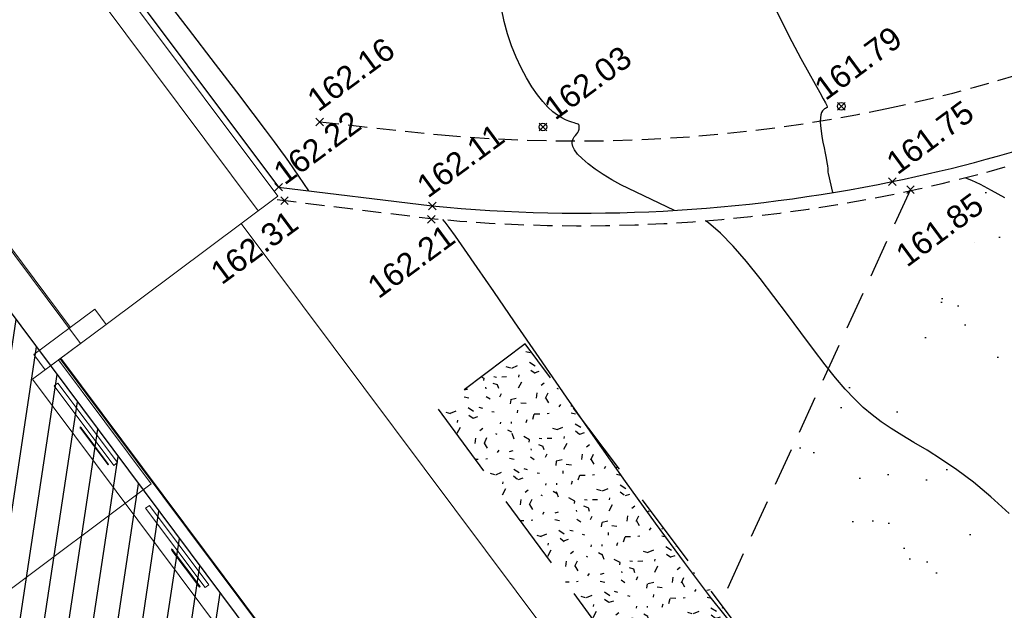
# Model space of a CAD drawing. Header units: metres. Extents: x 1575818 to 1575995, y 2263001 to 2263183.
# Tile 32 of 67: x 1575847 to 1575860, y 2263063 to 2263071. Entities that reach past the tile are written whole.
import ezdxf
from ezdxf.enums import TextEntityAlignment as Align

# ---------------------------------------------------------------- set-up
doc = ezdxf.new("R2010")
doc.units = ezdxf.units.M
doc.header["$PDMODE"] = 3
doc.header["$PDSIZE"] = 0.05
for name, pattern in [('CACHE_100', [1.5, 1, -0.5]), ('CACHE_25', [0.375, 0.25, -0.125]), ('CACHE_50', [0.75, 0.5, -0.25])]:
    doc.linetypes.add(name, pattern=pattern)
doc.layers.get('0').update_dxf_attribs({"linetype": 'CONTINUOUS'})
doc.layers.add('_REVIT', color=7, linetype='CONTINUOUS', true_color=0x0064c8)
for name, color, linetype, lineweight in [('CC43_A-DETL-GENF', 92, 'CONTINUOUS', 9), ('CC43_A-FLOR', 192, 'CONTINUOUS', 13), ('CC43_A-GLAZ', 151, 'CONTINUOUS', 13), ('CC43_A-WALL', 113, 'CONTINUOUS', 13)]:
    doc.layers.add(name, color=color, linetype=linetype, lineweight=lineweight)
for name, color, linetype in [('D_BATI', 1, 'CONTINUOUS'), ('D_CN_MAITRESSE', 34, 'CONTINUOUS'), ('D_CN_ORDINAIRE', 43, 'CONTINUOUS'), ('D_LIM_HERBE', 83, 'CACHE_50'), ('D_MOB_URBAIN', 32, 'CONTINUOUS'), ('D_PEINTURE', 252, 'CACHE_25'), ('D_SOCLE', 13, 'CONTINUOUS'), ('D_TROTTOIR', 7, 'CONTINUOUS'), ('H_BATI', 30, 'CONTINUOUS'), ('TOPO_ALT', 142, 'CONTINUOUS'), ('TOPO_JIS', 7, 'CONTINUOUS'), ('V_HAIE', 82, 'CACHE_100'), ('V_VEGETATION', 80, 'CONTINUOUS')]:
    doc.layers.add(name, color=color, linetype=linetype)
doc.styles.get("Standard").update_dxf_attribs({"font": 'arial.ttf'})

# ---------------------------------------------------------------- blocks, each defined once
blk = doc.blocks.new('REVIT')
at = {"layer": 'CC43_A-DETL-GENF', "color": 253}
for p, q in [((1575848.285298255, 2263065.724500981), (1575848.289255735, 2263065.702502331)), ((1575848.305271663, 2263065.714467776), (1575848.285298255, 2263065.724500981)), ((1575848.289255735, 2263065.702502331), (1575848.293259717, 2263065.705493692)), ((1575848.652223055, 2263065.22501585), (1575848.293259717, 2263065.705493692)), ((1575848.301267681, 2263065.711476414), (1575848.305271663, 2263065.714467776)), ((1575848.66023102, 2263065.230998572), (1575848.301267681, 2263065.711476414)), ((1575848.652223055, 2263065.22501585), (1575848.66023102, 2263065.230998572)), ((1575849.481943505, 2263064.122773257), (1575849.485900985, 2263064.100774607)), ((1575849.501916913, 2263064.112740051), (1575849.481943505, 2263064.122773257)), ((1575849.485900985, 2263064.100774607), (1575849.489904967, 2263064.103765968)), ((1575849.848868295, 2263063.623288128), (1575849.489904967, 2263064.103765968)), ((1575849.497912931, 2263064.109748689), (1575849.501916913, 2263064.112740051)), ((1575849.856876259, 2263063.62927085), (1575849.497912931, 2263064.109748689)), ((1575849.848868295, 2263063.623288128), (1575849.856876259, 2263063.62927085))]:
    blk.add_line(p, q, dxfattribs=at)
at = {"layer": 'CC43_A-FLOR', "color": 253}
for p, q in [((1575850.873844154, 2263068.743738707), (1575841.178744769, 2263081.720774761)), ((1575848.291479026, 2263066.814462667), (1575838.59637951, 2263079.791498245)), ((1575844.147279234, 2263077.213107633), (1575850.617689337, 2263068.552366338)), ((1575848.157926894, 2263067.026627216), (1575845.043824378, 2263071.194900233)), ((1575850.873844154, 2263068.743738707), (1575848.627638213, 2263067.065606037)), ((1575850.397628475, 2263068.387959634), (1575864.030897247, 2263050.139620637)), ((1575848.005161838, 2263066.600556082), (1575848.291479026, 2263066.814462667)), ((1575849.218979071, 2263064.975843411), (1575848.005161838, 2263066.600556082)), ((1575843.274482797, 2263060.53473055), (1575849.218979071, 2263064.975843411))]:
    blk.add_line(p, q, dxfattribs=at)
at = {"layer": 'CC43_A-GLAZ', "color": 253, "lineweight": 9}
for p, q in [((1575847.948426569, 2263066.258916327), (1575847.996474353, 2263066.29481266)), ((1575847.996474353, 2263066.29481266), (1575848.774228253, 2263065.253777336)), ((1575848.726180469, 2263065.217881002), (1575847.948426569, 2263066.258916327)), ((1575848.774228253, 2263065.253777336), (1575848.726180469, 2263065.217881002)), ((1575849.14507183, 2263064.657188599), (1575849.193119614, 2263064.693084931)), ((1575849.922825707, 2263063.616153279), (1575849.14507183, 2263064.657188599)), ((1575849.193119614, 2263064.693084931), (1575849.970873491, 2263063.652049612)), ((1575849.970873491, 2263063.652049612), (1575849.922825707, 2263063.616153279))]:
    blk.add_line(p, q, dxfattribs=at)
at = {"layer": 'CC43_A-WALL', "color": 253}
for p, q in [((1575848.478070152, 2263067.265805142), (1575847.679397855, 2263066.66911982)), ((1575848.627638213, 2263067.065606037), (1575848.478070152, 2263067.265805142)), ((1575847.828965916, 2263066.468920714), (1575848.627638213, 2263067.065606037)), ((1575847.679397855, 2263066.66911982), (1575847.828965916, 2263066.468920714)), ((1575848.033477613, 2263066.621710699), (1575847.665111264, 2263066.346505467)), ((1575857.475083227, 2263053.967276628), (1575848.025469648, 2263066.615727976)), ((1575857.483091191, 2263053.973259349), (1575848.033477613, 2263066.621710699)), ((1575847.665111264, 2263066.346505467), (1575867.874590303, 2263039.295807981))]:
    blk.add_line(p, q, dxfattribs=at)
blk = doc.blocks.new('TCPOINT')
at = {"color": 0, "lineweight": 9}
blk.add_point((0, 0), dxfattribs=at)
at = {"layer": 'TOPO_ALT', "lineweight": 9}
blk.add_attdef('ALT', text='', height=0.3, dxfattribs=at).set_placement((0.09999999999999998, -0.1), align=Align.TOP_LEFT)
blk = doc.blocks.new('280')
at = {"ltscale": 3}
blk.add_circle((0, 0), 0.05, dxfattribs=at)

msp = doc.modelspace()

# ---------------------------------------------------------------- hatches: boundary and pattern name
at = {"layer": 'H_BATI'}
h = msp.add_hatch(dxfattribs=at)
h.set_pattern_fill('ANSI31', color=256, scale=0.1)
h.set_pattern_definition([(81.43234740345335, (1575893.793630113, 2263027.350958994), (-0.3139569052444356, 0.04730022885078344), [])])
h.paths.add_polyline_path([(1575875.16714015, 2263013.585179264), (1575883.095247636, 2263019.442919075), (1575887.13434236, 2263022.406805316), (1575886.726802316, 2263022.960310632), (1575888.794159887, 2263024.482798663), (1575889.209451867, 2263023.921581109), (1575896.043791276, 2263028.97888254), (1575901.230423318, 2263032.802656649), (1575897.618731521, 2263037.67242299), (1575893.505820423, 2263043.239213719), (1575885.949796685, 2263037.587934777), (1575877.065229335, 2263031.010829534), (1575877.189703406, 2263030.841670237), (1575875.661072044, 2263029.716843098), (1575875.45956093, 2263029.56657206), (1575866.304980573, 2263041.84272132), (1575844.677470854, 2263070.844874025), (1575826.206552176, 2263095.607918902), (1575818.708513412, 2263090.073351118), (1575849.781119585, 2263053.497237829)])
at = {"layer": 'V_HAIE'}
h = msp.add_hatch(dxfattribs=at)
h.set_pattern_fill('HAIE', color=256)
h.set_pattern_definition([(145.7223936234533, (1575894.355467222, 2263027.770289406), (-14.92319642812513, 10.11425767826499), [0.06033899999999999, -21.1292811]), (197.9973985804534, (1575893.600255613, 2263028.34238463), (-0.8045586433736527, -0.5938732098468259), [0.06312999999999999, -3.09914766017]), (143.3598604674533, (1575893.540185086, 2263028.322902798), (-10.93858630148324, 8.083769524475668), [0.06846000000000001, -23.9731705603]), (147.6828529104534, (1575894.144433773, 2263027.609899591), (-4.57848333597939, 2.835046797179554), [0.086495, -19.2267129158]), (64.87527602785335, (1575893.690993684, 2263027.998701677), (5.286905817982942, 11.35995716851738), [0.07776, -27.2169281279]), (120.0921556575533, (1575893.729743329, 2263027.931723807), (-0.5938732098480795, 0.8045586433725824), [0.07737999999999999, -8.978005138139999]), (64.50483433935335, (1575893.898179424, 2263028.615427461), (6.302149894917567, 13.35226223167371), [0.048417, -16.951583]), (105.8763021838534, (1575894.472292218, 2263027.909624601), (-0.9770609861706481, 3.007549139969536), [0.0487, -8.49530374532]), (159.3375903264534, (1575894.456636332, 2263027.954745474), (-3.390736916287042, 1.225929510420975), [0.05765, -20.1908067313]), (171.4323474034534, (1575894.443172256, 2263028.054569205), (-0.8045586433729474, -0.5938732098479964), [0.036277, -1.37793656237]), (192.6828529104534, (1575894.119576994, 2263028.584145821), (-17.03005076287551, -3.870060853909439), [0.07787000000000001, -27.2351305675]), (81.43234740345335, (1575894.03526987, 2263028.511251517), (-0.5938732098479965, 0.8045586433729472), [0.056422, -1.35779156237]), (84.79880806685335, (1575894.126704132, 2263028.401726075), (0.880924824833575, 10.59358161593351), [0.03428, -12.0073145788]), (71.12750093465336, (1575894.236168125, 2263028.263026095), (3.888473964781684, 11.57064260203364), [0.04505, -15.7663383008]), (164.7225105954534, (1575893.663762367, 2263028.45302288), (-6.187600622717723, 1.647300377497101), [0.04612, -24.1613168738]), (108.6876757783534, (1575894.074543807, 2263028.069274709), (-7.43330011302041, 21.85740262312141), [0.07478, -26.1740294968]), (151.7785233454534, (1575894.050603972, 2263028.140099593), (-1.992305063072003, 1.015244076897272), [0.05992000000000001, -20.9638760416]), (151.4492408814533, (1575894.282423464, 2263028.042246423), (-1.992305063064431, 1.015244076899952), [0.08796, -16.4649853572]), (77.61827256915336, (1575894.275876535, 2263028.012555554), (0.2106854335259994, 1.398431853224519), [0.03027, -10.5998758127]), (99.86729622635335, (1575894.308689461, 2263027.905697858), (-0.5938732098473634, 0.8045586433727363), [0.019113, -2.2169549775]), (167.6182725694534, (1575894.080279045, 2263027.783162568), (-1.398431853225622, 0.2106854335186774), [0.06057, -10.5695758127]), (195.8763021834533, (1575894.065257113, 2263027.899510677), (-3.007549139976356, -0.977060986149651), [0.048702, -8.495301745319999]), (56.23122375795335, (1575893.866755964, 2263027.880476), (6.474652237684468, 9.750839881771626), [0.03338999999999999, -26.5372705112]), (152.9973985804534, (1575893.858881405, 2263028.111948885), (-1.398431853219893, 0.2106854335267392), [0.019113, -2.2169549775]), (81.43234740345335, (1575893.90210145, 2263028.250070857), (-0.5938732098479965, 0.8045586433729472), [0.024185, -1.39002856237]), (92.74227987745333, (1575894.04579437, 2263028.25697573), (-0.383187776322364, 2.202990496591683), [0.020579, -3.58497227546]), (167.6182725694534, (1575893.817268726, 2263028.403509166), (-1.398431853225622, 0.2106854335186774), [0.03031, -10.5998358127]), (36.43234740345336, (1575893.629820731, 2263028.162233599), (-0.5938732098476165, 0.8045586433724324), [0.05, -0.95]), (182.7422798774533, (1575893.77171893, 2263027.466907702), (-2.202990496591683, -0.383187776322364), [0.06157000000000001, -3.54398127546]), (179.5624497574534, (1575893.611806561, 2263027.784364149), (-3.601422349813, -0.1725023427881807), [0.07122399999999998, -4.928775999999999]), (72.81669921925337, (1575893.52070974, 2263027.720701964), (1.43661494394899, 4.789168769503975), [0.06721699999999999, -23.53363044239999]), (173.1680519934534, (1575893.440752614, 2263027.920110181), (-21.78103644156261, 2.566408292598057), [0.066576, -23.27865906]), (62.14230118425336, (1575893.335782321, 2263028.129518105), (1.015244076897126, 1.992305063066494), [0.09176000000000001, -29.8748881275]), (163.8377040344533, (1575893.837594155, 2263027.579169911), (-15.76593816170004, 4.520530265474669), [0.061, -21.339934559]), (81.43234740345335, (1575893.932445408, 2263027.465099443), (-0.5938732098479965, 0.8045586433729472), [0.028211, -1.38600256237]), (189.8672962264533, (1575893.733250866, 2263027.792582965), (-0.8045586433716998, -0.5938732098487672), [0.025435, -2.2106329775]), (203.9035396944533, (1575893.909700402, 2263027.611140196), (-4.616666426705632, -2.164807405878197), [0.07887999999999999, -9.140664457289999]), (81.43234740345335, (1575893.568524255, 2263027.992696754), (-0.5938732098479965, 0.8045586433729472), [0.070711, -1.34350256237])])
h.paths.add_polyline_path([(1575857.151881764, 2263062.768781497), (1575854.114175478, 2263066.810446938), (1575852.974085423, 2263065.953557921), (1575855.97083379, 2263061.881108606)])
at = {"layer": 'V_VEGETATION', "ltscale": 0.5}
h = msp.add_hatch(dxfattribs=at)
h.set_pattern_fill('ALEA', color=256, scale=0.25)
h.set_pattern_definition([(312, (0.25, 0), (2.934442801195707, 0.6237350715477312), [0, -1.875]), (67.00000000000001, (-0.125, 0.21650635), (-2.977638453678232, -0.3656080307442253), [0, -3.125]), (153, (-0.125, 0.21650635), (0.1570078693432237, -2.995888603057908), [0, -2.5]), (180, (-0.125, -0.21650635), (1.5, -2.59807621), [0, -2.5]), (74, (-1, 0), (-2.910887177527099, -0.7257656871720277), [0, -2.5]), (286, (-1, 0), (2.910887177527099, -0.7257656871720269), [0, -2.5]), (52.00000000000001, (0.5, -0.8660254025), (-2.970804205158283, 0.4175193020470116), [0, -3.125]), (300.0000000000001, (0.5, 0.8660254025), (2.999999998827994, -6.766578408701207e-10), [0, -2.5]), (175, (0.5, 0.8660254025), (1.267854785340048, -2.718923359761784), [0, -2.5]), (114, (0.125, 0.6495190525), (-2.983565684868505, 0.3135853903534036), [0, -1.25]), (248, (0.125, -0.6495190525), (1.846984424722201, -2.364032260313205), [0, -1.55])])
h.paths.add_polyline_path([(1575890.703854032, 2263056.20600759), (1575886.01710838, 2263062.456437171), (1575881.119848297, 2263069.048640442), (1575880.227900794, 2263070.239587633), (1575876.901119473, 2263067.709081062), (1575871.709182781, 2263063.873377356), (1575865.999035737, 2263071.617585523, -0.02242059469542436), (1575863.761255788, 2263070.404955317, -0.05990793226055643), (1575859.153103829, 2263068.815786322), (1575856.671487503, 2263063.407945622), (1575857.151881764, 2263062.768781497), (1575855.97083379, 2263061.881108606), (1575857.271404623, 2263060.113690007), (1575858.451593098, 2263061.039516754), (1575860.446804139, 2263058.496141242), (1575864.915922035, 2263052.063796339), (1575870.20420471, 2263045.027340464), (1575872.527385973, 2263041.812524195), (1575877.090174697, 2263045.215090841), (1575883.520102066, 2263049.968200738), (1575882.682704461, 2263052.955566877), (1575883.346075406, 2263054.670214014), (1575885.677132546, 2263055.340123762), (1575888.697818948, 2263055.342799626), (1575891.013022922, 2263053.994803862), (1575892.676692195, 2263051.707271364), (1575891.412724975, 2263049.925746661), (1575894.101031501, 2263046.325898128), (1575894.727874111, 2263045.465125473), (1575895.248347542, 2263044.76252977), (1575896.631495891, 2263045.831180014), (1575896.94728765, 2263046.083177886), (1575897.756783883, 2263046.73696921), (1575895.036337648, 2263050.427771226)])
edge = h.paths.add_edge_path(flags=16)
edge.add_ellipse((1575866.080466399, 2263059.414808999), major_axis=(0.1098011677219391, 0.1098011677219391), ratio=0.9999999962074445, start_angle=0, end_angle=360)
edge.add_ellipse((1575865.878569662, 2263059.69714336), major_axis=(-0.1320009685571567, 0.1320009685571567), ratio=0.9999999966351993, start_angle=0, end_angle=360)
edge = h.paths.add_edge_path(flags=16)
edge.add_ellipse((1575865.97386142, 2263059.188235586), major_axis=(-0.05403327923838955, 0.05403327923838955), ratio=0.9999999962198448, start_angle=0, end_angle=360)
edge = h.paths.add_edge_path(flags=16)
edge.add_ellipse((1575865.716915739, 2263059.315529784), major_axis=(-0.1320009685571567, 0.1320009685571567), ratio=0.9999999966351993, start_angle=0, end_angle=360)
edge.add_ellipse((1575865.579916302, 2263059.593618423), major_axis=(0.07981484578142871, 0.07981484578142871), ratio=0.9999999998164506, start_angle=0, end_angle=360)
edge = h.paths.add_edge_path(flags=16)
edge.add_ellipse((1575882.563313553, 2263062.388129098), major_axis=(0.04950036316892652, 0.04950036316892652), ratio=0.9999999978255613, start_angle=0, end_angle=360)
edge = h.paths.add_edge_path(flags=16)
edge.add_ellipse((1575882.623933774, 2263062.531234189), major_axis=(-0.04950036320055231, 0.04950036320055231), ratio=0.9999999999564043, start_angle=0, end_angle=360)
edge.add_ellipse((1575882.511938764, 2263062.492412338), major_axis=(-0.02993056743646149, 0.02993056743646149), ratio=0.9999999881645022, start_angle=0, end_angle=360)
edge = h.paths.add_edge_path(flags=16)
edge.add_ellipse((1575882.699645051, 2263062.425358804), major_axis=(-0.04117543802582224, 0.04117543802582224), ratio=0.9999999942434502, start_angle=0, end_angle=360)
edge.add_ellipse((1575882.659668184, 2263062.340393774), major_axis=(0.02026247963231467, 0.02026247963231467), ratio=0.9999999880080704, start_angle=0, end_angle=360)
h.paths.add_polyline_path([(1575883.602195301, 2263063.009195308), (1575884.320999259, 2263063.550786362), (1575885.283827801, 2263062.272912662), (1575884.565023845, 2263061.731321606)], flags=16)
edge = h.paths.add_edge_path(flags=16)
edge.add_ellipse((1575864.141292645, 2263059.715769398), major_axis=(0.1098011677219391, 0.1098011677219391), ratio=0.9999999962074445, start_angle=0, end_angle=360)
edge.add_ellipse((1575863.939395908, 2263059.998103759), major_axis=(-0.1320009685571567, 0.1320009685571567), ratio=0.9999999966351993, start_angle=0, end_angle=360)
edge = h.paths.add_edge_path(flags=16)
edge.add_ellipse((1575864.034687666, 2263059.489195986), major_axis=(-0.05403327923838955, 0.05403327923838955), ratio=0.9999999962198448, start_angle=0, end_angle=360)
edge = h.paths.add_edge_path(flags=16)
edge.add_ellipse((1575863.777741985, 2263059.616490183), major_axis=(-0.1320009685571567, 0.1320009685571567), ratio=0.9999999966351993, start_angle=0, end_angle=360)
edge.add_ellipse((1575863.640742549, 2263059.894578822), major_axis=(0.07981484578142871, 0.07981484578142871), ratio=0.9999999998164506, start_angle=0, end_angle=360)
h.paths.add_polyline_path([(1575893.15938225, 2263050.164936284), (1575893.559345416, 2263050.464985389), (1575894.315560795, 2263049.456956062), (1575893.915597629, 2263049.156906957)], flags=16)

# ---------------------------------------------------------------- linework, layer by layer
at = {"layer": 'D_BATI', "flags": 128}
msp.add_lwpolyline([(1575866.304980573, 2263041.84272132), (1575844.677470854, 2263070.844874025), (1575826.206552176, 2263095.607918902)], dxfattribs=at)
at = {"layer": 'D_CN_MAITRESSE', "elevation": 161.9999999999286, "flags": 128}
for points in [[(1575856.071109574, 2263068.558854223), (1575855.368239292, 2263068.895277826), (1575855.248569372, 2263068.96053652), (1575855.135099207, 2263069.029738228), (1575855.030697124, 2263069.100440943), (1575854.93823145, 2263069.170202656), (1575854.860570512, 2263069.236581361), (1575854.800582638, 2263069.297135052), (1575854.760139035, 2263069.349972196), (1575854.737122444, 2263069.395403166), (1575854.728418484, 2263069.434288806), (1575854.730912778, 2263069.467489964), (1575854.741490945, 2263069.495867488), (1575854.757038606, 2263069.520282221), (1575854.774441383, 2263069.541595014), (1575854.790584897, 2263069.560666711), (1575854.80298015, 2263069.57821318), (1575854.81163968, 2263069.59437038), (1575854.817201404, 2263069.609129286), (1575854.820303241, 2263069.622480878), (1575854.821583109, 2263069.634416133), (1575854.821678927, 2263069.644926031), (1575854.821228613, 2263069.654001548), (1575854.820870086, 2263069.661633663), (1575854.820963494, 2263069.667881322), (1575854.820757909, 2263069.673075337), (1575854.819224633, 2263069.67761449), (1575854.815334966, 2263069.68189756), (1575854.808060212, 2263069.686323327), (1575854.796371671, 2263069.691290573), (1575854.779240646, 2263069.697198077), (1575854.755638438, 2263069.704444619), (1575854.724800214, 2263069.713672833), (1575854.687016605, 2263069.726500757), (1575854.642842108, 2263069.744790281), (1575854.592831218, 2263069.770403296), (1575854.537538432, 2263069.805201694), (1575854.477518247, 2263069.851047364), (1575854.413325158, 2263069.909802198), (1575854.345513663, 2263069.983328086), (1575854.274832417, 2263070.072917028), (1575854.202806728, 2263070.17758146), (1575854.13115606, 2263070.295763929), (1575854.061599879, 2263070.42590698), (1575853.995857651, 2263070.566453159), (1575853.935648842, 2263070.715845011), (1575853.882692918, 2263070.872525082), (1575853.838709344, 2263071.034935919), (1575853.804016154, 2263071.20183888)], [(1575860.452040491, 2263064.585432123), (1575860.211875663, 2263064.807842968), (1575859.983688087, 2263064.997511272), (1575859.768225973, 2263065.158970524), (1575859.566237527, 2263065.296754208), (1575859.378470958, 2263065.415395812), (1575859.205674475, 2263065.51942882), (1575859.048596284, 2263065.613386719), (1575858.907191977, 2263065.701782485), (1575858.778246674, 2263065.789047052), (1575858.657752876, 2263065.879590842), (1575858.541703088, 2263065.97782428), (1575858.42608981, 2263066.088157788), (1575858.306905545, 2263066.215001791), (1575858.180142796, 2263066.362766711), (1575858.041794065, 2263066.535862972), (1575857.889091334, 2263066.736548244), (1575857.724224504, 2263066.958469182), (1575857.550622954, 2263067.193119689), (1575857.371716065, 2263067.431993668), (1575857.190933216, 2263067.66658502), (1575857.011703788, 2263067.888387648), (1575856.837457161, 2263068.088895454), (1575856.671622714, 2263068.259602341), (1575856.516761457, 2263068.394452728), (1575856.477899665, 2263068.422026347)]]:
    msp.add_lwpolyline(points, dxfattribs=at)
at = {"layer": 'D_CN_ORDINAIRE', "flags": 128}
for points, elevation in [([(1575849.268483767, 2263071.501581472), (1575849.70012422, 2263070.937316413), (1575850.053048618, 2263070.475785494), (1575850.332465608, 2263070.110015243), (1575850.548229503, 2263069.826994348), (1575850.710194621, 2263069.613711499), (1575850.828215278, 2263069.457155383), (1575850.912145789, 2263069.344314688), (1575850.97184047, 2263069.262178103), (1575851.017153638, 2263069.197734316), (1575851.279121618, 2263068.81478238)], 162.1999999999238), ([(1575857.337075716, 2263071.317081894), (1575857.473572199, 2263071.029507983), (1575857.604942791, 2263070.771426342), (1575857.725350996, 2263070.546857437), (1575857.828960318, 2263070.35982173), (1575857.911315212, 2263070.212783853), (1575857.973483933, 2263070.101985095), (1575858.017915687, 2263070.022110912), (1575858.047059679, 2263069.967846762), (1575858.063365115, 2263069.9338781), (1575858.069281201, 2263069.914890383), (1575858.067257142, 2263069.905569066), (1575858.059742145, 2263069.900599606), (1575858.048957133, 2263069.895341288), (1575858.036209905, 2263069.887848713), (1575858.022579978, 2263069.87685031), (1575858.009146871, 2263069.86107451), (1575857.9969901, 2263069.839249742), (1575857.987189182, 2263069.810104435), (1575857.980823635, 2263069.772367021), (1575857.978972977, 2263069.724765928), (1575857.982343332, 2263069.666715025), (1575857.990147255, 2263069.600369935), (1575858.001223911, 2263069.52857172), (1575858.014412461, 2263069.454161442), (1575858.02855207, 2263069.379980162), (1575858.0424819, 2263069.308868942), (1575858.055041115, 2263069.243668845), (1575858.065068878, 2263069.187220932), (1575858.071760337, 2263069.141616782), (1575858.075734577, 2263069.105950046), (1575858.07796667, 2263069.078564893), (1575858.079431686, 2263069.057805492), (1575858.081104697, 2263069.042016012), (1575858.138593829, 2263068.790902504)], 161.7999999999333), ([(1575859.881477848, 2263068.986900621), (1575859.957946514, 2263068.955111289), (1575860.072195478, 2263068.900195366), (1575860.215916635, 2263068.825138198), (1575860.392876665, 2263068.727920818)], 161.7999999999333), ([(1575853.03403677, 2263068.43782202), (1575853.062395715, 2263068.403716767), (1575853.115521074, 2263068.333265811), (1575853.19802055, 2263068.218797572), (1575853.317538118, 2263068.048988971), (1575853.481717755, 2263067.812516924), (1575853.698203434, 2263067.49805835), (1575853.971358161, 2263067.099483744), (1575854.292421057, 2263066.631437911), (1575854.649350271, 2263066.113759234), (1575855.030103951, 2263065.566286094), (1575855.422640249, 2263065.008856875), (1575855.814917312, 2263064.461309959), (1575856.194893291, 2263063.943483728), (1575856.550526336, 2263063.475216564), (1575856.872085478, 2263063.071982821)], 162.1999999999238)]:
    msp.add_lwpolyline(points, dxfattribs=dict(at, elevation=elevation))
at = {"layer": 'D_LIM_HERBE', "flags": 128}
msp.add_lwpolyline([(1575859.16024486, 2263068.831347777), (1575856.671487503, 2263063.407945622)], dxfattribs=at)
at = {"layer": 'D_PEINTURE'}
msp.add_lwpolyline([(1575851.42442819, 2263069.717371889), (1575853.019152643, 2263069.547213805, 0.0746959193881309), (1575858.851163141, 2263069.893466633, 0.06005457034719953), (1575863.306034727, 2263071.411319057, 0.05653850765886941), (1575868.559468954, 2263074.71450289, 0.09147637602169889), (1575873.20959429, 2263081.4935449), (1575877.312229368, 2263076.039395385), (1575882.048649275, 2263069.679502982), (1575886.892660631, 2263063.216173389), (1575891.640385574, 2263056.798898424), (1575896.372848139, 2263050.460824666), (1575900.002379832, 2263045.569669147), (1575903.487342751, 2263040.944641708, -0.04891328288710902), (1575904.338872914, 2263036.389022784, -0.00220651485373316), (1575904.344974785, 2263036.315340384, -0.00220651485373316)], format="xyb", dxfattribs=at)
at = {"layer": 'D_SOCLE', "flags": 128}
msp.add_lwpolyline([(1575841.329288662, 2263081.620263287), (1575850.885951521, 2263068.863011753)], dxfattribs=at)
at = {"layer": 'D_TROTTOIR', "flags": 128}
msp.add_lwpolyline([(1575850.885951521, 2263068.863011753), (1575852.898288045, 2263068.61616254, 0.07488138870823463), (1575858.921257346, 2263068.935602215, 0.06240345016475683), (1575863.689224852, 2263070.553402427, 0.0648866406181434), (1575869.786791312, 2263074.560139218, 0.08898329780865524), (1575873.44517869, 2263079.623444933), (1575876.402693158, 2263075.622335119), (1575881.252107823, 2263069.14729398), (1575886.149339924, 2263062.555128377), (1575890.835864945, 2263056.304993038), (1575895.168755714, 2263050.526213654), (1575899.267413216, 2263044.965606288), (1575902.68494066, 2263040.448925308), (1575902.91918188, 2263040.140565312, -0.01041484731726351), (1575903.049183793, 2263039.641717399, -0.03568239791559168), (1575903.385292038, 2263036.579972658, -0.1642387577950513), (1575902.195137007, 2263031.643588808, -0.06647262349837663), (1575899.642007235, 2263029.116025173), (1575896.372285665, 2263026.703709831), (1575893.952287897, 2263024.895405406), (1575888.64192717, 2263020.9797181)], format="xyb", dxfattribs=at)
at = {"layer": 'D_TROTTOIR', "linetype": 'CACHE_25', "flags": 128}
msp.add_lwpolyline([(1575850.865861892, 2263068.699239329), (1575852.880287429, 2263068.452133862, 0.07490741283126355), (1575858.954437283, 2263068.773972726, 0.06240345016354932), (1575863.761255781, 2263070.404955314, 0.06492794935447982), (1575869.898002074, 2263074.438160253, 0.08520185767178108), (1575873.473838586, 2263079.307087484), (1575876.27031509, 2263075.52383986), (1575881.119848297, 2263069.048640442), (1575886.01710838, 2263062.456437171), (1575890.703854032, 2263056.20600759), (1575895.036337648, 2263050.427771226), (1575899.135209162, 2263044.866873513), (1575902.553456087, 2263040.34924165), (1575902.768848, 2263040.065695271, -0.009687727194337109), (1575902.8876625, 2263039.607724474, -0.03568012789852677), (1575903.220571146, 2263036.569485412, -0.1641173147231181), (1575902.059720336, 2263031.738196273, -0.06630611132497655), (1575899.543251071, 2263029.24821142), (1575896.273922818, 2263026.836186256), (1575893.853942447, 2263025.027894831), (1575888.544004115, 2263021.112518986)], format="xyb", dxfattribs=at)
at = {"layer": 'V_HAIE'}
msp.add_lwpolyline([(1575857.151881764, 2263062.768781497), (1575854.114175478, 2263066.810446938), (1575852.974085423, 2263065.953557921), (1575855.97083379, 2263061.881108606)], close=True, dxfattribs=at)

# ---------------------------------------------------------------- block references
at = {"layer": '_REVIT'}
msp.add_blockref('REVIT', (0, 0), dxfattribs=at)
at = {"layer": 'D_MOB_URBAIN', "rotation": 19.97561936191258}
for p in [(1575858.255014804, 2263069.922116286), (1575854.347154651, 2263069.652163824)]:
    msp.add_blockref('280', p, dxfattribs=at)
at = {"layer": 'TOPO_JIS'}
ref = msp.add_blockref('TCPOINT', (1575858.255014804, 2263069.922116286), dxfattribs=dict(at, rotation=36.43234740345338))
ref.add_attrib('ALT', '161.79', dxfattribs={"layer": 'TOPO_ALT', "height": 0.3, "rotation": 36.43234739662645}).set_placement((1575857.869097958, 2263070.229125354), align=Align.TOP_LEFT)
ref = msp.add_blockref('TCPOINT', (1575851.42442819, 2263069.717371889), dxfattribs=dict(at, rotation=36.43234740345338))
ref.add_attrib('ALT', '162.16', dxfattribs={"layer": 'TOPO_ALT', "height": 0.3, "rotation": 36.43234739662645}).set_placement((1575851.227080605, 2263070.082375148), align=Align.TOP_LEFT)
ref = msp.add_blockref('TCPOINT', (1575854.347154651, 2263069.652163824), dxfattribs=dict(at, rotation=36.43234740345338))
ref.add_attrib('ALT', '162.03', dxfattribs={"layer": 'TOPO_ALT', "height": 0.3, "rotation": 36.43234739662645}).set_placement((1575854.329015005, 2263069.972454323), align=Align.TOP_LEFT)
ref = msp.add_blockref('TCPOINT', (1575858.921257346, 2263068.935602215), dxfattribs=dict(at, rotation=36.43234740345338))
ref.add_attrib('ALT', '161.75', dxfattribs={"layer": 'TOPO_ALT', "height": 0.3, "rotation": 36.43234739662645}).set_placement((1575858.810365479, 2263069.257212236), align=Align.TOP_LEFT)
ref = msp.add_blockref('TCPOINT', (1575850.885951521, 2263068.863011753), dxfattribs=dict(at, rotation=36.43234740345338))
ref.add_attrib('ALT', '162.22', dxfattribs={"layer": 'TOPO_ALT', "height": 0.3, "rotation": 36.43234739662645}).set_placement((1575850.785618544, 2263069.121958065), align=Align.TOP_LEFT)
ref = msp.add_blockref('TCPOINT', (1575852.898288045, 2263068.61616254), dxfattribs=dict(at, rotation=36.43234740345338))
ref.add_attrib('ALT', '162.11', dxfattribs={"layer": 'TOPO_ALT', "height": 0.3, "rotation": 36.43234739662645}).set_placement((1575852.662234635, 2263068.951974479), align=Align.TOP_LEFT)
ref = msp.add_blockref('TCPOINT', (1575859.16024486, 2263068.831347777), dxfattribs=dict(at, rotation=36.43234740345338))
ref.add_attrib('ALT', '161.85', dxfattribs={"layer": 'TOPO_ALT', "height": 0.3, "rotation": 36.43234739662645}).set_placement((1575858.935550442, 2263068.046708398), align=Align.TOP_LEFT)
ref = msp.add_blockref('TCPOINT', (1575850.962950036, 2263068.686602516), dxfattribs=dict(at, rotation=36.43234740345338))
ref.add_attrib('ALT', '162.31', dxfattribs={"layer": 'TOPO_ALT', "height": 0.3, "rotation": 36.43234739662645}).set_placement((1575849.961621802, 2263067.815817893), align=Align.TOP_LEFT)
ref = msp.add_blockref('TCPOINT', (1575852.884407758, 2263068.439818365), dxfattribs=dict(at, rotation=36.43234740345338))
ref.add_attrib('ALT', '162.21', dxfattribs={"layer": 'TOPO_ALT', "height": 0.3, "rotation": 36.43234739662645}).set_placement((1575852.015676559, 2263067.632955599), align=Align.TOP_LEFT)

doc.saveas('drawing.dxf')
